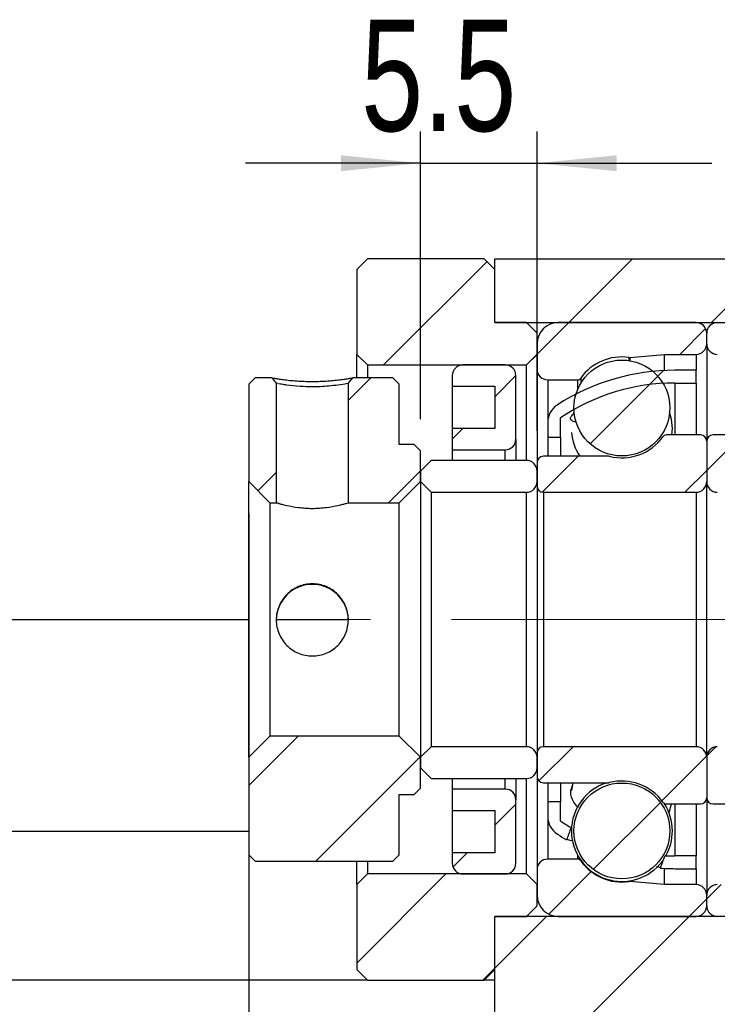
# Model space of a CAD drawing. Header units: millimetres. Extents: x 28 to 295, y 13 to 199.
# Tile 5 of 8: x 230 to 252, y 42 to 73. Entities that reach past the tile are written whole.
import ezdxf

# ---------------------------------------------------------------- set-up
doc = ezdxf.new("R2010")
doc.units = ezdxf.units.MM
doc.linetypes.add('CENTERX2', pattern=[20.32, 12.7, -2.54, 2.54, -2.54])
doc.layers.add('FORMAT', color=7, linetype='Continuous')
doc.styles.add('SLDTEXTSTYLE0', font='TXT', dxfattribs={"width": 0.75})
doc.dimstyles.new('SLDDIMSTYLE3', dxfattribs={"dimtxt": 3.5, "dimasz": 2.5, "dimexe": 0, "dimexo": 0.0625, "dimgap": 0.875, "dimtad": 1, "dimdec": 1, "dimlfac": 1.5, "dimrnd": 1e-09, "dimzin": 12, "dimdsep": 46, "dimtxsty": 'SLDTEXTSTYLE0', "dimsah": 1, "dimcen": 0.09, "dimadec": 0, "dimazin": 3, "dimtfac": 1, "dimtdec": 1, "dimtmove": 0, "dimatfit": 0, "dimfxl": 1, "dimfrac": 2, "dimtolj": 1, "dimtzin": 12, "dimarcsym": 0})
doc.dimstyles.new('SLDDIMSTYLE5', dxfattribs={"dimtxt": 3.5, "dimasz": 2.5, "dimexe": 0, "dimexo": 0.0625, "dimgap": 0.875, "dimtad": 1, "dimlfac": 1.5, "dimrnd": 1e-09, "dimzin": 12, "dimdsep": 46, "dimtxsty": 'SLDTEXTSTYLE0', "dimsah": 1, "dimcen": 0.09, "dimadec": 0, "dimazin": 3, "dimtfac": 1, "dimtmove": 0, "dimatfit": 0, "dimfxl": 1, "dimfrac": 2, "dimtolj": 1, "dimtzin": 12, "dimarcsym": 0})

# ---------------------------------------------------------------- blocks, each defined once
blk = doc.blocks.new('_D_16')
at = {"layer": 'FORMAT', "color": 7}
for p, q in [((257.105, 43.675), (257.105, 29.507)), ((260.438, 36.342), (260.438, 29.507)), ((257.105, 30.507), (251.605, 30.507)), ((257.105, 30.507), (260.438, 30.507)), ((260.438, 30.507), (266.039, 30.507))]:
    blk.add_line(p, q, dxfattribs=at)
for points in [[(257.105, 30.507), (254.605, 30.757), (254.605, 30.257)], [(260.438, 30.507), (262.938, 30.257), (262.938, 30.757)]]:
    blk.add_solid(points, dxfattribs=at)
at = {"layer": 'FORMAT', "color": 7, "insert": (263.453, 35.019), "char_height": 3.5, "attachment_point": 1, "style": 'SLDTEXTSTYLE0'}
blk.add_mtext('5', dxfattribs=at)
blk = doc.blocks.new('_D_17')
at = {"layer": 'FORMAT', "color": 7}
for p, q in [((237.372, 57.342), (237.372, 29.507)), ((257.105, 43.675), (257.105, 29.507)), ((237.372, 30.507), (231.872, 30.507)), ((237.372, 30.507), (257.105, 30.507)), ((257.105, 30.507), (262.605, 30.507))]:
    blk.add_line(p, q, dxfattribs=at)
for points in [[(237.372, 30.507), (234.872, 30.757), (234.872, 30.257)], [(257.105, 30.507), (259.605, 30.257), (259.605, 30.757)]]:
    blk.add_solid(points, dxfattribs=at)
at = {"layer": 'FORMAT', "color": 7, "char_height": 3.5, "attachment_point": 1, "style": 'SLDTEXTSTYLE0'}
for s, insert in [('(', (241.689, 35.019)), (')', (252.461, 35.019)), ('29.6', (243.409, 35.019))]:
    blk.add_mtext(s, dxfattribs=dict(at, insert=insert))
blk = doc.blocks.new('_D_19')
at = {"layer": 'FORMAT', "color": 7}
for p, q in [((242.772, 60.308), (242.772, 69.35)), ((246.438, 59.942), (246.438, 69.35)), ((242.772, 68.35), (237.272, 68.35)), ((242.772, 68.35), (246.438, 68.35)), ((246.438, 68.35), (251.938, 68.35))]:
    blk.add_line(p, q, dxfattribs=at)
for points in [[(242.772, 68.35), (240.272, 68.6), (240.272, 68.1)], [(246.438, 68.35), (248.938, 68.1), (248.938, 68.6)]]:
    blk.add_solid(points, dxfattribs=at)
at = {"layer": 'FORMAT', "color": 7, "insert": (240.904, 72.862), "char_height": 3.5, "attachment_point": 1, "style": 'SLDTEXTSTYLE0'}
blk.add_mtext('5.5', dxfattribs=at)

msp = doc.modelspace()

# ---------------------------------------------------------------- hatches: boundary and pattern name
at = {"layer": 'FORMAT', "linetype": 'Continuous', "lineweight": 18}
h = msp.add_hatch(dxfattribs=at)
h.set_pattern_fill('ANSI31', color=256, style=0)
h.paths.add_polyline_path([(246.1051, 62.0085), (246.4384, 62.3418), (246.4384, 63.0085), (246.1051, 63.3418), (245.1051, 63.3418), (245.1051, 65.0085), (244.7717, 65.3418), (241.1051, 65.3418), (240.7717, 65.0085), (240.7717, 62.3418), (241.1051, 62.0085)], flags=0)
h = msp.add_hatch(dxfattribs=at)
h.set_pattern_fill('ANSI31', color=256, style=0)
h.paths.add_polyline_path([(260.4384, 65.3418), (245.1051, 65.3418), (245.1051, 63.3418), (257.1051, 63.3418), (257.1051, 62.0085), (260.4384, 62.0085)], flags=0)
h = msp.add_hatch(dxfattribs=at)
h.set_pattern_fill('ANSI31', color=256, style=0)
edge = h.paths.add_edge_path(flags=0)
edge.add_line((251.7717, 62.6752), (251.7717, 63.0085))
edge.add_arc((251.4384, 63.0085), 0.3333, 0, 90)
edge.add_line((251.4384, 63.3418), (247.1051, 63.3418))
edge.add_arc((247.1051, 62.6752), 0.6667, 90, 180)
edge.add_line((246.4384, 62.6752), (246.4384, 61.8752))
edge.add_arc((246.7717, 61.8752), 0.3333, 180, 270)
edge.add_line((246.7717, 61.5418), (247.7046, 61.5418))
edge.add_arc((247.7046, 61.6752), 0.1333, 270, 324.47108)
edge.add_arc((249.1051, 60.6752), 1.5875, 82.10725, 144.47108, ccw=False)
edge.add_arc((249.3414, 62.3797), 0.1333, 262.10725, 275)
edge.add_line((249.353, 62.2469), (250.4384, 62.3418))
edge.add_line((250.4384, 62.3418), (251.4384, 62.3418))
edge.add_arc((251.4384, 62.6752), 0.3333, 270, 360)
h = msp.add_hatch(dxfattribs=at)
h.set_pattern_fill('ANSI31', color=256, style=0)
edge = h.paths.add_edge_path(flags=0)
edge.add_line((256.4384, 63.3418), (252.1051, 63.3418))
edge.add_arc((252.1051, 63.0085), 0.3333, 90, 180)
edge.add_line((251.7717, 63.0085), (251.7717, 62.6752))
edge.add_arc((252.1051, 62.6752), 0.3333, 180, 270)
edge.add_line((252.1051, 62.3418), (253.1051, 62.3418))
edge.add_line((253.1051, 62.3418), (254.1905, 62.2469))
edge.add_arc((254.2021, 62.3797), 0.1333, 265, 277.89275)
edge.add_arc((254.4384, 60.6752), 1.5875, 35.52892, 97.89275, ccw=False)
edge.add_arc((255.8389, 61.6752), 0.1333, 215.52892, 270)
edge.add_line((255.8389, 61.5418), (256.7717, 61.5418))
edge.add_arc((256.7717, 61.8752), 0.3333, 270, 360)
edge.add_line((257.1051, 61.8752), (257.1051, 62.6752))
edge.add_arc((256.4384, 62.6752), 0.6667, 0, 90)
h = msp.add_hatch(dxfattribs=at)
h.set_pattern_fill('ANSI31', color=256, style=0)
edge = h.paths.add_edge_path(flags=0)
edge.add_line((243.7717, 61.3418), (245.1051, 61.3418))
edge.add_line((245.1051, 61.3418), (245.1051, 60.0085))
edge.add_line((245.1051, 60.0085), (243.7717, 60.0085))
edge.add_line((243.7717, 60.0085), (243.7717, 59.3418))
edge.add_line((243.7717, 59.3418), (245.4384, 59.3418))
edge.add_arc((245.4384, 59.6752), 0.3333, 270, 360)
edge.add_line((245.7717, 59.6752), (245.7717, 61.6752))
edge.add_arc((245.4384, 61.6752), 0.3333, 360, 450)
edge.add_line((245.4384, 62.0085), (244.1051, 62.0085))
edge.add_arc((244.1051, 61.6752), 0.3333, 90, 180)
edge.add_line((243.7717, 61.6752), (243.7717, 61.3418))
h = msp.add_hatch(dxfattribs=at)
h.set_pattern_fill('ANSI31', color=256, style=0)
edge = h.paths.add_edge_path(flags=0)
edge.add_arc((249.1051, 60.6565), 1.5071, 0, 360)
h = msp.add_hatch(dxfattribs=at)
h.set_pattern_fill('ANSI31', color=256, style=0)
edge = h.paths.add_edge_path(flags=0)
edge.add_spline(control_points=[(238.2388, 61.4338), (238.2303, 61.4443), (238.2217, 61.4548), (238.2132, 61.4653), (238.2067, 61.4732), (238.2003, 61.4812), (238.1938, 61.4891), (238.1873, 61.4971), (238.1808, 61.5051), (238.1744, 61.513), (238.1679, 61.521), (238.1614, 61.5289), (238.155, 61.5369), (238.1485, 61.5448), (238.142, 61.5528), (238.1355, 61.5607), (238.1291, 61.5687), (238.1226, 61.5767), (238.1161, 61.5846), (238.1096, 61.5926), (238.1032, 61.6005), (238.0967, 61.6085)], knot_values=[0, 0, 0, 0, 0.0000608, 0.0000608, 0.0000608, 0.0001069, 0.0001069, 0.0001069, 0.0001531, 0.0001531, 0.0001531, 0.0001993, 0.0001993, 0.0001993, 0.0002454, 0.0002454, 0.0002454, 0.0002916, 0.0002916, 0.0002916, 0.0003377, 0.0003377, 0.0003377, 0.0003377], weights=[1, 1, 1, 1, 1, 1, 1, 1, 1, 1, 1, 1, 1, 1, 1, 1, 1, 1, 1, 1, 1, 1], degree=3, periodic=0)
edge.add_line((238.0967, 61.6085), (237.5717, 61.6085))
edge.add_line((237.5717, 61.6085), (237.3717, 61.4085))
edge.add_line((237.3717, 61.4085), (237.3717, 58.3418))
edge.add_line((237.3717, 58.3418), (238.0384, 57.6752))
edge.add_line((238.0384, 57.6752), (238.2385, 57.6752))
edge.add_ellipse((239.3717, 54.0085), major_axis=(0, -288.0897), ratio=0.00393396, start_angle=188.675281, end_angle=197.174594, ccw=False)
h = msp.add_hatch(dxfattribs=at)
h.set_pattern_fill('ANSI31', color=256, style=0)
edge = h.paths.add_edge_path(flags=0)
edge.add_line((242.1051, 61.4085), (241.9051, 61.6085))
edge.add_line((241.9051, 61.6085), (240.6469, 61.6085))
edge.add_spline(control_points=[(240.6469, 61.6085), (240.6253, 61.5821), (240.6039, 61.5557), (240.5824, 61.5293), (240.5694, 61.5134), (240.5565, 61.4975), (240.5436, 61.4816), (240.5306, 61.4657), (240.5177, 61.4497), (240.5047, 61.4338)], knot_values=[0, 0, 0, 0, 0.0001531, 0.0001531, 0.0001531, 0.0002454, 0.0002454, 0.0002454, 0.0003377, 0.0003377, 0.0003377, 0.0003377], weights=[1, 1, 1, 1, 1, 1, 1, 1, 1, 1], degree=3, periodic=0)
edge.add_ellipse((239.3717, 54.0085), major_axis=(0, -288.0897), ratio=0.00393396, start_angle=162.825406, end_angle=171.324633, ccw=False)
edge.add_line((240.505, 57.6752), (242.1051, 57.6752))
edge.add_line((242.1051, 57.6752), (242.7717, 58.3418))
edge.add_line((242.7717, 58.3418), (242.7717, 59.3085))
edge.add_line((242.7717, 59.3085), (242.5717, 59.5085))
edge.add_line((242.5717, 59.5085), (242.1051, 59.5085))
edge.add_line((242.1051, 59.5085), (242.1051, 61.4085))
h = msp.add_hatch(dxfattribs=at)
h.set_pattern_fill('ANSI31', color=256, style=0)
edge = h.paths.add_edge_path(flags=0)
edge.add_arc((250.7717, 55.0009), 6.4409, 90, 123.98165, ccw=False)
edge.add_line((250.7717, 61.4418), (251.4384, 61.4418))
edge.add_line((251.4384, 61.4418), (251.4384, 61.8418))
edge.add_line((251.4384, 61.8418), (250.7717, 61.8418))
edge.add_arc((250.7717, 55.0009), 6.8409, 90, 122.67529)
edge.add_arc((247.4384, 60.198), 0.6667, 122.67529, 180)
edge.add_line((246.7717, 60.198), (246.7717, 59.7418))
edge.add_line((246.7717, 59.7418), (247.1717, 59.7418))
edge.add_line((247.1717, 59.7418), (247.1717, 60.3418))
h = msp.add_hatch(dxfattribs=at)
h.set_pattern_fill('ANSI31', color=256, style=0)
edge = h.paths.add_edge_path(flags=0)
edge.add_line((246.4384, 58.9418), (246.4384, 58.2085))
edge.add_arc((246.6384, 58.2085), 0.2, 180, 270)
edge.add_line((246.6384, 58.0085), (251.4384, 58.0085))
edge.add_arc((251.4384, 58.3418), 0.3333, 270, 360)
edge.add_line((251.7717, 58.3418), (251.7717, 59.6085))
edge.add_arc((251.5717, 59.6085), 0.2, 0, 90)
edge.add_line((251.5717, 59.8085), (250.5055, 59.8085))
edge.add_arc((250.5055, 59.6752), 0.1333, 90, 144.47108)
edge.add_arc((249.1051, 60.6752), 1.5875, 255.58615, 324.47108, ccw=False)
edge.add_arc((248.6767, 59.0085), 0.1333, 75.58615, 90)
edge.add_line((248.6767, 59.1418), (246.6384, 59.1418))
edge.add_arc((246.6384, 58.9418), 0.2, 90, 180)
h = msp.add_hatch(dxfattribs=at)
h.set_pattern_fill('ANSI31', color=256, style=0)
edge = h.paths.add_edge_path(flags=0)
edge.add_line((252.1051, 58.0085), (256.9051, 58.0085))
edge.add_arc((256.9051, 58.2085), 0.2, 270, 360)
edge.add_line((257.1051, 58.2085), (257.1051, 58.9418))
edge.add_arc((256.9051, 58.9418), 0.2, 0, 90)
edge.add_line((256.9051, 59.1418), (254.8668, 59.1418))
edge.add_arc((254.8668, 59.0085), 0.1333, 90, 104.41385)
edge.add_arc((254.4384, 60.6752), 1.5875, 215.52892, 284.41385, ccw=False)
edge.add_arc((253.038, 59.6752), 0.1333, 35.52892, 90)
edge.add_line((253.038, 59.8085), (251.9717, 59.8085))
edge.add_arc((251.9717, 59.6085), 0.2, 90, 180)
edge.add_line((251.7717, 59.6085), (251.7717, 58.3418))
edge.add_arc((252.1051, 58.3418), 0.3333, 180, 270)
h = msp.add_hatch(dxfattribs=at)
h.set_pattern_fill('ANSI31', color=256, style=0)
edge = h.paths.add_edge_path(flags=0)
edge.add_line((242.7717, 58.3418), (243.1051, 58.0085))
edge.add_line((243.1051, 58.0085), (246.1051, 58.0085))
edge.add_arc((246.1051, 58.3418), 0.3333, 270, 360)
edge.add_line((246.4384, 58.3418), (246.4384, 58.6752))
edge.add_arc((246.1051, 58.6752), 0.3333, 0, 90)
edge.add_line((246.1051, 59.0085), (243.1051, 59.0085))
edge.add_line((243.1051, 59.0085), (242.7717, 58.6752))
edge.add_line((242.7717, 58.6752), (242.7717, 58.3418))
h = msp.add_hatch(dxfattribs=at)
h.set_pattern_fill('ANSI31', color=256, style=0)
h.paths.add_polyline_path([(237.3717, 46.6085), (237.5717, 46.4085), (241.9051, 46.4085), (242.1051, 46.6085), (242.1051, 48.5085), (242.5717, 48.5085), (242.7717, 48.7085), (242.7717, 49.6752), (242.1051, 50.3418), (238.0384, 50.3418), (237.3717, 49.6752)], flags=0)
h = msp.add_hatch(dxfattribs=at)
h.set_pattern_fill('ANSI31', color=256, style=0)
edge = h.paths.add_edge_path(flags=0)
edge.add_line((243.1051, 50.0085), (242.7717, 49.6752))
edge.add_line((242.7717, 49.6752), (242.7717, 49.3418))
edge.add_line((242.7717, 49.3418), (243.1051, 49.0085))
edge.add_line((243.1051, 49.0085), (246.1051, 49.0085))
edge.add_arc((246.1051, 49.3418), 0.3333, 270, 360)
edge.add_line((246.4384, 49.3418), (246.4384, 49.6752))
edge.add_arc((246.1051, 49.6752), 0.3333, 0, 90)
edge.add_line((246.1051, 50.0085), (243.1051, 50.0085))
h = msp.add_hatch(dxfattribs=at)
h.set_pattern_fill('ANSI31', color=256, style=0)
edge = h.paths.add_edge_path(flags=0)
edge.add_line((251.4384, 50.0085), (246.6384, 50.0085))
edge.add_arc((246.6384, 49.8085), 0.2, 90, 180)
edge.add_line((246.4384, 49.8085), (246.4384, 49.0752))
edge.add_arc((246.6384, 49.0752), 0.2, 180, 270)
edge.add_line((246.6384, 48.8752), (248.6767, 48.8752))
edge.add_arc((248.6767, 49.0085), 0.1333, 270, 284.41385)
edge.add_arc((249.1051, 47.3418), 1.5875, 35.52892, 104.41385, ccw=False)
edge.add_arc((250.5055, 48.3418), 0.1333, 215.52892, 270)
edge.add_line((250.5055, 48.2085), (251.5717, 48.2085))
edge.add_arc((251.5717, 48.4085), 0.2, 270, 360)
edge.add_line((251.7717, 48.4085), (251.7717, 49.6752))
edge.add_arc((251.4384, 49.6752), 0.3333, 360, 450)
h = msp.add_hatch(dxfattribs=at)
h.set_pattern_fill('ANSI31', color=256, style=0)
edge = h.paths.add_edge_path(flags=0)
edge.add_line((257.1051, 49.0752), (257.1051, 49.8085))
edge.add_arc((256.9051, 49.8085), 0.2, 0, 90)
edge.add_line((256.9051, 50.0085), (252.1051, 50.0085))
edge.add_arc((252.1051, 49.6752), 0.3333, 90, 180)
edge.add_line((251.7717, 49.6752), (251.7717, 48.4085))
edge.add_arc((251.9717, 48.4085), 0.2, 180, 270)
edge.add_line((251.9717, 48.2085), (253.038, 48.2085))
edge.add_arc((253.038, 48.3418), 0.1333, 270, 324.47108)
edge.add_arc((254.4384, 47.3418), 1.5875, 75.58615, 144.47108, ccw=False)
edge.add_arc((254.8668, 49.0085), 0.1333, 255.58615, 270)
edge.add_line((254.8668, 48.8752), (256.9051, 48.8752))
edge.add_arc((256.9051, 49.0752), 0.2, 270, 360)
h = msp.add_hatch(dxfattribs=at)
h.set_pattern_fill('ANSI31', color=256, style=0)
edge = h.paths.add_edge_path(flags=0)
edge.add_line((243.7717, 48.0085), (245.1051, 48.0085))
edge.add_line((245.1051, 48.0085), (245.1051, 46.6752))
edge.add_line((245.1051, 46.6752), (243.7717, 46.6752))
edge.add_line((243.7717, 46.6752), (243.7717, 46.3418))
edge.add_arc((244.1051, 46.3418), 0.3333, 180, 270)
edge.add_line((244.1051, 46.0085), (245.4384, 46.0085))
edge.add_arc((245.4384, 46.3418), 0.3333, 270, 360)
edge.add_line((245.7717, 46.3418), (245.7717, 48.3418))
edge.add_arc((245.4384, 48.3418), 0.3333, 0, 90)
edge.add_line((245.4384, 48.6752), (243.7717, 48.6752))
edge.add_line((243.7717, 48.6752), (243.7717, 48.0085))
h = msp.add_hatch(dxfattribs=at)
h.set_pattern_fill('ANSI31', color=256, style=0)
edge = h.paths.add_edge_path(flags=0)
edge.add_arc((249.1051, 47.3605), 1.5071, 0, 360)
h = msp.add_hatch(dxfattribs=at)
h.set_pattern_fill('ANSI31', color=256, style=0)
edge = h.paths.add_edge_path(flags=0)
edge.add_arc((247.4384, 47.8189), 0.6667, 180, 237.32471)
edge.add_arc((250.7717, 53.0161), 6.8409, 237.32471, 240.14933)
edge.add_ellipse((251.5976, 54.0085), major_axis=(-21.2406, -56.7893), ratio=0.0255642, start_angle=348.506015, end_angle=349.086382, ccw=False)
edge.add_arc((250.7717, 53.0161), 6.4409, 236.01835, 239.55126, ccw=False)
edge.add_line((247.1717, 47.6752), (247.1717, 48.2752))
edge.add_line((247.1717, 48.2752), (246.7717, 48.2752))
edge.add_line((246.7717, 48.2752), (246.7717, 47.8189))
h = msp.add_hatch(dxfattribs=at)
h.set_pattern_fill('ANSI31', color=256, style=0)
edge = h.paths.add_edge_path(flags=0)
edge.add_line((247.1051, 44.6752), (251.4384, 44.6752))
edge.add_arc((251.4384, 45.0085), 0.3333, 270, 360)
edge.add_line((251.7717, 45.0085), (251.7717, 45.3418))
edge.add_arc((251.4384, 45.3418), 0.3333, 0, 90)
edge.add_line((251.4384, 45.6752), (250.4384, 45.6752))
edge.add_line((250.4384, 45.6752), (249.353, 45.7701))
edge.add_arc((249.3414, 45.6373), 0.1333, 85, 97.89275)
edge.add_arc((249.1051, 47.3418), 1.5875, 215.52892, 277.89275, ccw=False)
edge.add_arc((247.7046, 46.3418), 0.1333, 35.52892, 90)
edge.add_line((247.7046, 46.4752), (246.7717, 46.4752))
edge.add_arc((246.7717, 46.1418), 0.3333, 90, 180)
edge.add_line((246.4384, 46.1418), (246.4384, 45.3418))
edge.add_arc((247.1051, 45.3418), 0.6667, 180, 270)
h = msp.add_hatch(dxfattribs=at)
h.set_pattern_fill('ANSI31', color=256, style=0)
edge = h.paths.add_edge_path(flags=0)
edge.add_line((251.4384, 46.1752), (251.4384, 46.5752))
edge.add_line((251.4384, 46.5752), (250.7717, 46.5752))
edge.add_arc((250.7717, 53.0161), 6.4409, 267.25093, 270, ccw=False)
edge.add_ellipse((251.5976, 54.0085), major_axis=(-21.2406, -56.7893), ratio=0.0255642, start_angle=11.187979, end_angle=11.818381, ccw=False)
edge.add_arc((250.7717, 53.0161), 6.8409, 266.16937, 270)
edge.add_line((250.7717, 46.1752), (251.4384, 46.1752))
h = msp.add_hatch(dxfattribs=at)
h.set_pattern_fill('ANSI31', color=256, style=0)
edge = h.paths.add_edge_path(flags=0)
edge.add_line((251.7717, 45.3418), (251.7717, 45.0085))
edge.add_arc((252.1051, 45.0085), 0.3333, 180, 270)
edge.add_line((252.1051, 44.6752), (256.4384, 44.6752))
edge.add_arc((256.4384, 45.3418), 0.6667, 270, 360)
edge.add_line((257.1051, 45.3418), (257.1051, 46.1418))
edge.add_arc((256.7717, 46.1418), 0.3333, 0, 90)
edge.add_line((256.7717, 46.4752), (255.8389, 46.4752))
edge.add_arc((255.8389, 46.3418), 0.1333, 90, 144.47108)
edge.add_arc((254.4384, 47.3418), 1.5875, 262.10725, 324.47108, ccw=False)
edge.add_arc((254.2021, 45.6373), 0.1333, 82.10725, 95)
edge.add_line((254.1905, 45.7701), (253.1051, 45.6752))
edge.add_line((253.1051, 45.6752), (252.1051, 45.6752))
edge.add_arc((252.1051, 45.3418), 0.3333, 90, 180)
h = msp.add_hatch(dxfattribs=at)
h.set_pattern_fill('ANSI31', color=256, style=0)
h.paths.add_polyline_path([(246.4384, 45.6752), (246.1051, 46.0085), (241.1051, 46.0085), (240.7717, 45.6752), (240.7717, 43.0085), (241.1051, 42.6752), (244.7717, 42.6752), (245.1051, 43.0085), (245.1051, 44.6752), (246.1051, 44.6752), (246.4384, 45.0085)], flags=0)
h = msp.add_hatch(dxfattribs=at)
h.set_pattern_fill('ANSI31', color=256, style=0)
h.paths.add_polyline_path([(245.1051, 37.3418), (260.4384, 37.3418), (260.4384, 46.0085), (257.1051, 46.0085), (257.1051, 44.6752), (245.1051, 44.6752)], flags=0)

# ---------------------------------------------------------------- linework, layer by layer
at = {"color": 7, "linetype": 'Continuous', "lineweight": 25}
for p, q in [((240.7717, 65.0085), (241.1051, 65.3418)), ((244.7717, 65.3418), (241.1051, 65.3418)), ((244.7717, 65.3418), (245.1051, 65.0085)), ((245.1051, 63.3418), (245.1051, 65.3418)), ((245.1051, 65.3418), (260.4384, 65.3418)), ((240.7717, 65.0085), (240.7717, 62.3418)), ((245.1051, 63.3418), (245.1051, 65.0085)), ((245.1051, 63.3418), (257.1051, 63.3418)), ((246.1051, 63.3418), (245.1051, 63.3418)), ((246.1051, 63.3418), (246.4384, 63.0085)), ((251.4384, 63.3418), (247.1051, 63.3418)), ((246.4384, 62.3418), (246.4384, 63.0085)), ((251.7717, 62.6752), (251.7717, 63.0085)), ((246.4384, 62.6752), (246.4384, 61.8752)), ((251.7717, 62.6752), (251.7717, 59.6085)), ((241.1051, 62.0085), (240.7717, 62.3418)), ((240.7717, 61.6085), (240.7717, 62.3418)), ((246.4384, 62.3418), (246.1051, 62.0085)), ((249.353, 62.2469), (250.4384, 62.3418)), ((250.4384, 62.3418), (251.4384, 62.3418)), ((250.4384, 62.3418), (250.4384, 61.8337)), ((241.1051, 62.0085), (246.1051, 62.0085)), ((241.1051, 62.0085), (241.1051, 61.6085)), ((245.4384, 62.0085), (244.1051, 62.0085)), ((246.1051, 59.0085), (246.1051, 62.0085)), ((237.3717, 61.4085), (237.5717, 61.6085)), ((238.0966, 61.6085), (237.5717, 61.6085)), ((241.9051, 61.6085), (240.6469, 61.6085)), ((241.9051, 61.6085), (242.1051, 61.4085)), ((243.7717, 61.6752), (243.7717, 61.3418)), ((245.7717, 59.6752), (245.7717, 61.6752)), ((246.4384, 61.8752), (246.4384, 58.9418)), ((251.4384, 61.8418), (250.7717, 61.8418)), ((251.4384, 61.4418), (251.4384, 61.8418)), ((237.3717, 61.4085), (237.3717, 58.3418)), ((242.1051, 59.5085), (242.1051, 61.4085)), ((243.7717, 61.3418), (245.1051, 61.3418)), ((243.7717, 61.3418), (243.7717, 60.0085)), ((245.1051, 61.3418), (245.1051, 60.0085)), ((246.7717, 61.5418), (247.7046, 61.5418)), ((250.7717, 61.4418), (251.4384, 61.4418)), ((251.4384, 61.4418), (251.4384, 59.8085)), ((246.7717, 60.198), (246.7717, 59.7418)), ((247.1717, 59.7418), (247.1717, 60.3418)), ((243.7717, 60.0085), (243.7717, 59.3418)), ((245.1051, 60.0085), (243.7717, 60.0085)), ((246.7717, 59.7418), (247.1717, 59.7418)), ((246.7717, 59.7418), (246.7717, 59.1418)), ((247.1717, 59.7418), (247.1717, 59.1418)), ((251.5717, 59.8085), (250.5055, 59.8085)), ((250.6791, 59.8085), (250.6926, 60.0152)), ((253.038, 59.8085), (251.9717, 59.8085)), ((242.5717, 59.5085), (242.1051, 59.5085)), ((242.5717, 59.5085), (242.7717, 59.3085)), ((245.7717, 59.6752), (245.7717, 59.0085)), ((251.7717, 59.6085), (251.7717, 58.3418)), ((242.7717, 58.3418), (242.7717, 59.3085)), ((243.7717, 59.3418), (245.4384, 59.3418)), ((243.7717, 59.3418), (243.7717, 59.0085)), ((248.6767, 59.1418), (246.6384, 59.1418)), ((242.7717, 58.6752), (243.1051, 59.0085)), ((246.1051, 59.0085), (243.1051, 59.0085)), ((246.4384, 58.9418), (246.4384, 58.2085)), ((242.7717, 58.6752), (242.7717, 58.3418)), ((246.4384, 58.3418), (246.4384, 58.6752)), ((238.0384, 57.6752), (237.3717, 58.3418)), ((237.3717, 49.6752), (237.3717, 58.3418)), ((242.7717, 58.3418), (242.1051, 57.6752)), ((242.7717, 58.3418), (242.7717, 49.6752)), ((243.1051, 58.0085), (242.7717, 58.3418)), ((246.4384, 58.2085), (246.4384, 49.8085)), ((251.7717, 49.6752), (251.7717, 58.3418)), ((243.1051, 58.0085), (246.1051, 58.0085)), ((243.1051, 58.0085), (243.1051, 50.0085)), ((246.1051, 50.0085), (246.1051, 58.0085)), ((246.6384, 58.0085), (251.4384, 58.0085)), ((246.6384, 58.0085), (246.6384, 50.0085)), ((251.4384, 58.0085), (251.4384, 50.0085)), ((238.0384, 57.6752), (238.0384, 50.3418)), ((238.0384, 57.6752), (238.2385, 57.6752)), ((240.505, 57.6752), (242.1051, 57.6752)), ((242.1051, 50.3418), (242.1051, 57.6752)), ((215.7717, 54.0085), (237.3717, 54.0085)), ((238.2436, 54.0085), (240.5, 54.0085)), ((237.3717, 49.6752), (238.0384, 50.3418)), ((242.1051, 50.3418), (238.0384, 50.3418)), ((242.1051, 50.3418), (242.7717, 49.6752)), ((242.7717, 49.6752), (243.1051, 50.0085)), ((246.1051, 50.0085), (243.1051, 50.0085)), ((251.4384, 50.0085), (246.6384, 50.0085)), ((237.3717, 49.6752), (237.3717, 46.6085)), ((242.7717, 48.7085), (242.7717, 49.6752)), ((242.7717, 49.6752), (242.7717, 49.3418)), ((246.4384, 49.8085), (246.4384, 49.0752)), ((246.4384, 49.3418), (246.4384, 49.6752)), ((251.7717, 49.6752), (251.7717, 48.4085)), ((243.1051, 49.0085), (242.7717, 49.3418)), ((243.1051, 49.0085), (246.1051, 49.0085)), ((243.7717, 49.0085), (243.7717, 48.6752)), ((245.7717, 49.0085), (245.7717, 48.3418)), ((246.1051, 46.0085), (246.1051, 49.0085)), ((246.4384, 49.0752), (246.4384, 46.1418)), ((242.7717, 48.7085), (242.5717, 48.5085)), ((243.7717, 48.6752), (243.7717, 48.0085)), ((245.4384, 48.6752), (243.7717, 48.6752)), ((246.6384, 48.8752), (248.6767, 48.8752)), ((246.7717, 48.8752), (246.7717, 48.2752)), ((247.1717, 48.8752), (247.1717, 48.2752)), ((242.1051, 48.5085), (242.5717, 48.5085)), ((242.1051, 46.6085), (242.1051, 48.5085)), ((245.7717, 46.3418), (245.7717, 48.3418)), ((251.7717, 48.4085), (251.7717, 45.3418)), ((243.7717, 48.0085), (245.1051, 48.0085)), ((243.7717, 48.0085), (243.7717, 46.6752)), ((245.1051, 48.0085), (245.1051, 46.6752)), ((246.7717, 48.2752), (246.7717, 47.8189)), ((247.1717, 48.2752), (246.7717, 48.2752)), ((247.1717, 47.6752), (247.1717, 48.2752)), ((250.5055, 48.2085), (251.5717, 48.2085)), ((251.4384, 48.2085), (251.4384, 46.5752)), ((251.9717, 48.2085), (253.038, 48.2085)), ((247.5015, 47.4734), (247.5399, 47.465)), ((247.5077, 47.4635), (247.5036, 47.4702)), ((237.3717, 47.3418), (211.7717, 47.3418)), ((237.5717, 46.4085), (237.3717, 46.6085)), ((242.1051, 46.6085), (241.9051, 46.4085)), ((243.7717, 46.6752), (243.7717, 46.3418)), ((245.1051, 46.6752), (243.7717, 46.6752)), ((247.7046, 46.4752), (246.7717, 46.4752)), ((250.4717, 46.5854), (250.4628, 46.5826)), ((251.4384, 46.5752), (250.7717, 46.5752)), ((251.4384, 46.1752), (251.4384, 46.5752)), ((237.5717, 46.4085), (241.9051, 46.4085)), ((240.7717, 45.6752), (240.7717, 46.4085)), ((241.1051, 46.4085), (241.1051, 46.0085)), ((246.4384, 46.1418), (246.4384, 45.3418)), ((250.4384, 46.1833), (250.4384, 45.6752)), ((250.7717, 46.1752), (251.4384, 46.1752)), ((240.7717, 45.6752), (241.1051, 46.0085)), ((246.1051, 46.0085), (241.1051, 46.0085)), ((244.1051, 46.0085), (245.4384, 46.0085)), ((246.1051, 46.0085), (246.4384, 45.6752)), ((240.7717, 45.6752), (240.7717, 43.0085)), ((246.4384, 45.0085), (246.4384, 45.6752)), ((250.4384, 45.6752), (249.353, 45.7701)), ((251.4384, 45.6752), (250.4384, 45.6752)), ((251.7717, 45.0085), (251.7717, 45.3418)), ((246.4384, 45.0085), (246.1051, 44.6752)), ((245.1051, 37.3418), (245.1051, 44.6752)), ((257.1051, 44.6752), (245.1051, 44.6752)), ((245.1051, 44.6752), (246.1051, 44.6752)), ((245.1051, 43.0085), (245.1051, 44.6752)), ((247.1051, 44.6752), (251.4384, 44.6752)), ((241.1051, 42.6752), (240.7717, 43.0085)), ((245.1051, 43.0085), (244.7717, 42.6752)), ((241.1051, 42.6752), (211.7717, 42.6752)), ((241.1051, 42.6752), (244.7717, 42.6752)), ((245.1051, 42.6752), (244.7717, 42.6752))]:
    msp.add_line(p, q, dxfattribs=at)
at = {"color": 8, "linetype": 'Continuous', "lineweight": 25}
for p, q in [((249.3231, 62.2476), (249.3231, 62.1477)), ((249.353, 62.2469), (249.353, 62.143)), ((251.4384, 62.3418), (251.4384, 61.8418)), ((247.8131, 61.5977), (247.8131, 61.4325)), ((246.7717, 61.5418), (246.7717, 60.198)), ((247.7046, 61.5418), (247.7046, 61.2133)), ((250.7717, 61.4418), (250.7717, 59.8085)), ((245.4384, 59.0085), (245.4384, 59.3418)), ((245.4384, 48.6752), (245.4384, 49.0085)), ((250.7717, 48.2085), (250.7717, 46.5752)), ((246.7717, 47.8189), (246.7717, 46.4752)), ((247.7046, 46.6129), (247.7046, 46.4752)), ((247.8131, 46.438), (247.8131, 46.4193)), ((251.4384, 46.1752), (251.4384, 45.6752)), ((249.3231, 45.788), (249.3231, 45.7694)), ((249.353, 45.7925), (249.353, 45.7701))]:
    msp.add_line(p, q, dxfattribs=at)
at = {"color": 7, "linetype": 'Continuous', "lineweight": 25, "flags": 128}
for points in [[(238.0967, 61.6085), (238.1161, 61.5846), (238.1355, 61.5607), (238.155, 61.5369), (238.1744, 61.513), (238.1938, 61.4891), (238.2132, 61.4653), (238.2388, 61.4338)], [(240.5047, 61.4338), (240.5436, 61.4816), (240.5824, 61.5293), (240.6468, 61.6085)], [(250.6926, 60.0152), (250.6671, 60.2987), (250.6068, 60.5299)], [(247.5624, 48.8752), (247.524, 48.6429), (247.5235, 48.6372)], [(250.5867, 47.9305), (250.5914, 47.9428), (250.6655, 48.2085)]]:
    msp.add_lwpolyline(points, dxfattribs=at)
at = {"color": 7, "linetype": 'Continuous', "lineweight": 25}
for centre in [(249.1051, 60.6565), (249.1051, 47.3605)]:
    msp.add_circle(centre, 1.5071, dxfattribs=at)
for centre, radius, start, end in [((247.1051, 62.6752), 0.6667, 90, 180), ((251.4384, 63.0085), 0.3333, 0, 90), ((252.1051, 63.0085), 0.3333, 90, 180), ((251.4384, 62.6752), 0.3333, 270, 0), ((252.1051, 62.6752), 0.3333, 180, 270), ((249.1051, 60.6752), 1.5875, 82.10725, 144.47108), ((249.3414, 62.3797), 0.1333, 262.10725, 275), ((244.1051, 61.6752), 0.3333, 90, 180), ((245.4384, 61.6752), 0.3333, 360, 90), ((246.7717, 61.8752), 0.3333, 180, 270), ((250.7717, 55.0009), 6.8409, 90, 122.67529), ((247.7046, 61.6752), 0.1333, 270, 324.47108), ((250.7717, 55.0009), 6.4409, 90, 123.98165), ((247.4384, 60.198), 0.6667, 122.67529, 180), ((249.1051, 60.0152), 1.5875, 184.5379, 213.37906), ((249.1051, 60.6752), 1.5875, 255.58615, 324.47108), ((250.5055, 59.6752), 0.1333, 90, 144.47108), ((251.5717, 59.6085), 0.2, 0, 90), ((251.9717, 59.6085), 0.2, 90, 180), ((245.4384, 59.6752), 0.3333, 270, 0), ((246.6384, 58.9418), 0.2, 90, 180), ((248.6767, 59.0085), 0.1333, 75.58615, 90), ((246.1051, 58.6752), 0.3333, 0, 90), ((246.1051, 58.3418), 0.3333, 270, 0), ((246.6384, 58.2085), 0.2, 180, 270), ((251.4384, 58.3418), 0.3333, 270, 0), ((252.1051, 58.3418), 0.3333, 180, 270), ((239.3719, 53.9796), 1.1332, 359.98208, 180.01979), ((246.1051, 49.6752), 0.3333, 0, 90), ((246.6384, 49.8085), 0.2, 90, 180), ((251.4384, 49.6752), 0.3333, 360, 90), ((252.1051, 49.6752), 0.3333, 90, 180), ((246.1051, 49.3418), 0.3333, 270, 0), ((246.6384, 49.0752), 0.2, 180, 270), ((249.1051, 47.3418), 1.5875, 35.52892, 104.41385), ((245.4384, 48.3418), 0.3333, 0, 90), ((249.1051, 47.3605), 1.5875, 107.42562, 323.38678), ((248.6767, 49.0085), 0.1333, 270, 284.41385), ((251.5717, 48.4085), 0.2, 270, 0), ((251.9717, 48.4085), 0.2, 180, 270), ((250.5055, 48.3418), 0.1333, 215.52892, 270), ((249.1051, 47.3605), 1.5875, 0, 33.19178), ((247.4384, 47.8189), 0.6667, 180, 237.32471), ((250.7717, 53.0161), 6.4409, 236.01835, 239.55126), ((249.1051, 47.3605), 1.5875, 330.38817, 0), ((250.7717, 53.0161), 6.8409, 237.32471, 240.14933), ((246.7717, 46.1418), 0.3333, 90, 180), ((247.7046, 46.3418), 0.1333, 35.52892, 90), ((250.7717, 53.0161), 6.4409, 267.25093, 270), ((244.1051, 46.3418), 0.3333, 180, 270), ((245.4384, 46.3418), 0.3333, 270, 0), ((249.1051, 47.3418), 1.5875, 215.52892, 277.89275), ((250.7717, 53.0161), 6.8409, 266.16937, 270), ((249.3414, 45.6373), 0.1333, 85, 97.89275), ((251.4384, 45.3418), 0.3333, 0, 90), ((252.1051, 45.3418), 0.3333, 90, 180), ((247.1051, 45.3418), 0.6667, 180, 270), ((251.4384, 45.0085), 0.3333, 270, 0), ((252.1051, 45.0085), 0.3333, 180, 270)]:
    msp.add_arc(centre, radius, start, end, dxfattribs=at)
for centre, major_axis, ratio, start_param, end_param in [((239.3717, 54.0085), (0, -288.0897), 0.003934, 4.6866118, 4.6996611), ((239.3717, 54.0085), (0, -288.0897), 0.003934, 1.5835242, 1.5965736), ((251.5976, 54.0085), (-21.2406, -56.7893), 0.0255642, 4.8374527, 4.8442037), ((251.5976, 54.0085), (-21.2406, -56.7893), 0.0255642, 1.4422578, 1.4492255)]:
    msp.add_ellipse(centre, major_axis=major_axis, ratio=ratio, start_param=start_param, end_param=end_param, dxfattribs=at)
for points, knots in [([(238.1172, 61.6036), (238.1181, 61.6034), (238.1257, 61.6016), (238.185, 61.5904), (238.3009, 61.5716), (238.465, 61.5486), (238.6585, 61.5252), (238.8788, 61.5056), (239.1192, 61.4931), (239.3696, 61.4889), (239.6223, 61.4934), (239.8629, 61.5066), (240.0859, 61.5257), (240.2811, 61.5488), (240.4414, 61.5714), (240.5639, 61.5913), (240.6038, 61.5991), (240.6237, 61.603)], [0, 0, 0, 0, 0.00858306, 0.07897306, 0.14920077, 0.22206534, 0.29468294, 0.36397633, 0.43291369, 0.50450823, 0.57408586, 0.64494263, 0.71575545, 0.78626576, 0.85920167, 0.92950793, 1, 1, 1, 1]), ([(240.6264, 61.6036), (240.6367, 61.6059), (240.6483, 61.6084), (240.647, 61.6085), (240.6469, 61.6085)], [0, 0, 0, 0, 0.8910697, 1, 1, 1, 1]), ([(238.2727, 61.4259), (238.2559, 61.4297), (238.2367, 61.434), (238.2386, 61.4338), (238.2388, 61.4338)], [0, 0, 0, 0, 0.8724977, 1, 1, 1, 1]), ([(240.5047, 61.4338), (240.5049, 61.4338), (240.5073, 61.4339), (240.4537, 61.4196), (240.2265, 61.3806), (239.9163, 61.3437), (239.6351, 61.3244), (239.3251, 61.3152), (238.9462, 61.3321), (238.6359, 61.3649), (238.4539, 61.393), (238.3646, 61.4074), (238.3244, 61.4149), (238.3051, 61.4185)], [0, 0, 0, 0, 0.0087565, 0.1308823, 0.2869016, 0.3955355, 0.4883563, 0.5654102, 0.6865593, 0.8429764, 0.8991751, 0.9515141, 1, 1, 1, 1]), ([(247.6538, 60.2151), (247.6065, 60.2275), (247.4905, 60.2581), (247.4744, 60.3618), (247.5689, 60.462), (247.6067, 60.5019)], [0, 0, 0, 0, 0.2929033, 0.7181299, 1, 1, 1, 1]), ([(240.505, 57.6752), (240.5069, 57.6752), (240.4783, 57.6654), (240.3944, 57.6404), (240.3591, 57.6302), (240.2772, 57.6083), (240.2306, 57.5965), (240.0736, 57.5605), (239.9494, 57.5365), (239.7409, 57.5102), (239.6696, 57.5032), (239.5232, 57.4937), (239.4472, 57.4911), (239.2966, 57.4911), (239.2221, 57.4936), (239.0748, 57.5031), (239.0021, 57.5102), (238.796, 57.5363), (238.6698, 57.5605), (238.5136, 57.5963), (238.4661, 57.6084), (238.3842, 57.6303), (238.3497, 57.6402), (238.2935, 57.657), (238.2719, 57.6638), (238.2442, 57.6728), (238.2375, 57.6752), (238.2385, 57.6752)], [0, 0, 0, 0, 0.125, 0.125, 0.1875, 0.1875, 0.25, 0.25, 0.375, 0.375, 0.4375, 0.4375, 0.5, 0.5, 0.5625, 0.5625, 0.625, 0.625, 0.75, 0.75, 0.8125, 0.8125, 0.875, 0.875, 0.9375, 0.9375, 1, 1, 1, 1]), ([(238.2384, 53.9941), (238.2384, 54.0694), (238.2459, 54.1435), (238.2749, 54.289), (238.297, 54.3612), (238.354, 54.4984), (238.3889, 54.5633), (238.4711, 54.6862), (238.5187, 54.7441), (238.6745, 54.8999), (238.8001, 54.9842), (239.0043, 55.0693), (239.0762, 55.0914), (239.2227, 55.1207), (239.2966, 55.128), (239.4454, 55.1281), (239.521, 55.1207), (239.6668, 55.0915), (239.7376, 55.0699), (239.9443, 54.984), (240.0686, 54.9004), (240.2254, 54.7435), (240.272, 54.6867), (240.3541, 54.5642), (240.3897, 54.4978), (240.4465, 54.3612), (240.4682, 54.2905), (240.4976, 54.144), (240.505, 54.0688), (240.5051, 53.846), (240.4752, 53.6961), (240.39, 53.4911), (240.3544, 53.4248), (240.2723, 53.3023), (240.2257, 53.2456), (240.0689, 53.0888), (239.9453, 53.0057), (239.7383, 52.9197), (239.6674, 52.8981), (239.5221, 52.869), (239.4467, 52.8615), (239.2973, 52.8614), (239.2234, 52.8687), (239.0773, 52.8978), (239.005, 52.9198), (238.8002, 53.0048), (238.6747, 53.0889), (238.5187, 53.2445), (238.4712, 53.3023), (238.389, 53.425), (238.3541, 53.4898), (238.2971, 53.6265), (238.275, 53.6989), (238.2459, 53.8446), (238.2384, 53.9187), (238.2384, 53.9941)], [0, 0, 0, 0, 0.03125, 0.03125, 0.0625, 0.0625, 0.09375, 0.09375, 0.125, 0.125, 0.1875, 0.1875, 0.21875, 0.21875, 0.25, 0.25, 0.28125, 0.28125, 0.3125, 0.3125, 0.375, 0.375, 0.40625, 0.40625, 0.4375, 0.4375, 0.46875, 0.46875, 0.5, 0.5, 0.5625, 0.5625, 0.59375, 0.59375, 0.625, 0.625, 0.6875, 0.6875, 0.71875, 0.71875, 0.75, 0.75, 0.78125, 0.78125, 0.8125, 0.8125, 0.875, 0.875, 0.90625, 0.90625, 0.9375, 0.9375, 0.96875, 0.96875, 1, 1, 1, 1]), ([(247.7268, 48.0981), (247.6793, 48.1541), (247.5411, 48.3168), (247.4699, 48.5696), (247.5272, 48.7244), (247.5523, 48.7923)], [0, 0, 0, 0, 0.227524, 0.6614288, 1, 1, 1, 1]), ([(247.5753, 47.0393), (247.5109, 47.0577), (247.3796, 47.0951), (247.3728, 47.09), (247.3693, 47.0874)], [0, 0, 0, 0, 0.4903216, 1, 1, 1, 1]), ([(250.312, 46.1966), (250.3169, 46.1977), (250.3279, 46.2004), (250.2457, 46.2279), (250.1999, 46.2432)], [0, 0, 0, 0, 0.4422016, 1, 1, 1, 1])]:
    msp.add_open_spline(points, degree=3, knots=knots, dxfattribs=at)
at = {"layer": 'FORMAT', "color": 7, "linetype": 'CENTERX2', "lineweight": 18}
msp.add_line((203.1051, 54.0085), (261.8751, 54.0085), dxfattribs=at)

# ---------------------------------------------------------------- dimensions: what is measured, and where the dimension line sits
at = {"layer": 'FORMAT', "color": 7}
for base, p1, p2, dimstyle, picture, middle in [((246.4384, 68.3504), (242.7717, 59.3085), (246.4384, 58.9418), 'SLDDIMSTYLE3', '_D_19', (244.1371, 68.3504)), ((260.4384, 30.5069), (257.1051, 44.6752), (260.4384, 37.3418), 'SLDDIMSTYLE5', '_D_16', (264.7464, 30.5069))]:
    dim = msp.add_linear_dim(base=base, p1=p1, p2=p2, dimstyle=dimstyle, dxfattribs=at)
    dim.commit()
    dim.dimension.update_dxf_attribs({"geometry": picture, "text_midpoint": middle, "dimtype": 160})
dim = msp.add_linear_dim(base=(257.1051, 30.5069), p1=(237.3717, 58.3418), p2=(257.1051, 44.6752), text='(<>)', dimstyle='SLDDIMSTYLE3', dxfattribs=at)
dim.commit()
dim.dimension.update_dxf_attribs({"geometry": '_D_17', "text_midpoint": (247.9352, 30.5069), "dimtype": 160})

doc.saveas('drawing.dxf')
